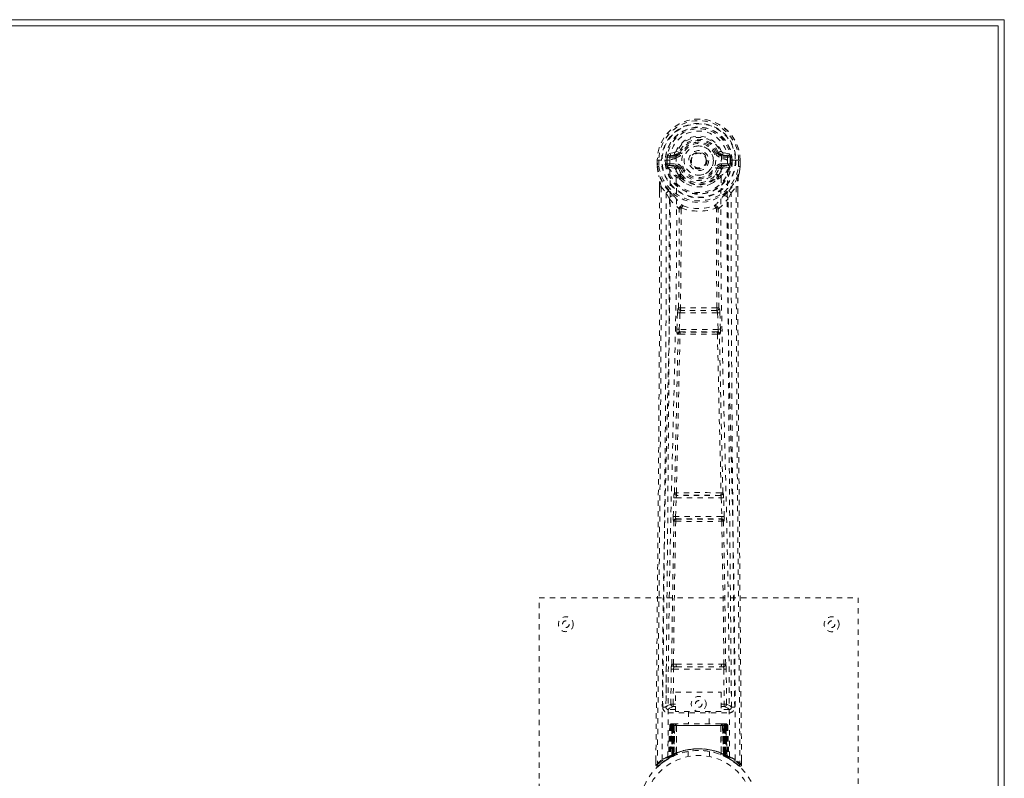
# Model space of a CAD drawing. Header units: inches. Extents: x 20.5 to 116, y 46.2 to 75.9.
# Tile 7 of 7: x 97.5 to 116, y 61.7 to 75.9. Entities that reach past the tile are written whole.
import ezdxf

# ---------------------------------------------------------------- set-up
doc = ezdxf.new("R2010")
doc.units = ezdxf.units.IN
doc.header["$MEASUREMENT"] = 0
doc.linetypes.add('SLD-Dashed', pattern=[0.075, 0.05, -0.025])
doc.linetypes.add('SLD-Solid', pattern=[0])

msp = doc.modelspace()

# ---------------------------------------------------------------- linework, layer by layer
at = {"color": 7, "linetype": 'SLD-Solid', "lineweight": 15}
for p, q in [((20.538, 75.948), (116.038, 75.948)), ((115.92, 75.829), (20.656, 75.829)), ((20.656, 75.829), (115.92, 75.829)), ((115.92, 46.316), (115.92, 75.829)), ((115.92, 75.829), (115.92, 46.316)), ((116.038, 75.948), (116.038, 46.198))]:
    msp.add_line(p, q, dxfattribs=at)
at = {"color": 7, "linetype": 'SLD-Dashed', "lineweight": 0}
for p, q in [((109.831, 73.447), (109.712, 73.424)), ((109.743, 73.388), (109.859, 73.408)), ((109.743, 73.388), (109.743, 73.358)), ((109.859, 73.388), (109.743, 73.388)), ((109.859, 73.408), (109.859, 73.388)), ((109.859, 73.358), (109.859, 73.388)), ((109.864, 73.474), (109.919, 73.451)), ((109.915, 73.443), (109.919, 73.451)), ((109.919, 73.451), (109.941, 73.442)), ((110.635, 73.442), (110.657, 73.451)), ((110.657, 73.451), (110.661, 73.443)), ((110.717, 73.408), (110.833, 73.388)), ((110.717, 73.408), (110.717, 73.388)), ((110.833, 73.388), (110.717, 73.388)), ((110.717, 73.358), (110.717, 73.388)), ((110.863, 73.424), (110.745, 73.447)), ((110.833, 73.358), (110.833, 73.388)), ((109.508, 73.304), (109.509, 73.187)), ((109.512, 73.304), (109.508, 73.304)), ((109.509, 73.304), (109.51, 73.187)), ((109.509, 73.187), (109.509, 73.183)), ((109.565, 73.303), (109.512, 73.304)), ((109.538, 73.302), (109.538, 73.187)), ((109.588, 73.303), (109.565, 73.303)), ((109.594, 73.303), (109.588, 73.303)), ((109.745, 73.303), (109.594, 73.303)), ((109.66, 73.23), (109.659, 73.302)), ((109.66, 73.23), (109.689, 73.231)), ((109.66, 73.23), (109.66, 73.23)), ((109.695, 73.302), (109.689, 73.302)), ((109.689, 73.302), (109.689, 73.231)), ((109.69, 73.231), (109.695, 73.212)), ((109.695, 73.225), (109.695, 73.302)), ((109.695, 73.212), (109.695, 73.225)), ((109.701, 73.187), (109.704, 73.183)), ((109.715, 73.172), (109.704, 73.183)), ((109.73, 73.235), (109.73, 73.206)), ((109.73, 73.235), (109.859, 73.235)), ((109.859, 73.181), (109.73, 73.206)), ((109.73, 73.206), (109.859, 73.206)), ((109.859, 73.358), (109.743, 73.358)), ((109.859, 73.235), (109.859, 73.206)), ((109.859, 73.181), (109.859, 73.206)), ((110.444, 73.305), (110.444, 73.297)), ((110.444, 73.297), (110.444, 73.281)), ((110.833, 73.358), (110.717, 73.358)), ((110.717, 73.235), (110.717, 73.206)), ((110.717, 73.235), (110.846, 73.235)), ((110.846, 73.206), (110.717, 73.181)), ((110.717, 73.181), (110.717, 73.206)), ((110.717, 73.206), (110.846, 73.206)), ((110.831, 73.303), (110.831, 73.303)), ((110.982, 73.303), (110.831, 73.303)), ((110.846, 73.206), (110.846, 73.235)), ((110.872, 73.183), (110.861, 73.172)), ((110.872, 73.183), (110.875, 73.187)), ((110.881, 73.302), (110.887, 73.302)), ((110.881, 73.225), (110.881, 73.302)), ((110.886, 73.231), (110.881, 73.212)), ((110.881, 73.212), (110.881, 73.225)), ((110.887, 73.231), (110.887, 73.302)), ((110.916, 73.302), (110.916, 73.23)), ((110.916, 73.302), (110.916, 73.302)), ((110.916, 73.23), (110.916, 73.23)), ((110.987, 73.303), (110.982, 73.303)), ((111.01, 73.303), (110.987, 73.303)), ((111.064, 73.304), (111.01, 73.303)), ((111.037, 73.187), (111.038, 73.302)), ((111.068, 73.304), (111.064, 73.304)), ((111.066, 73.187), (111.066, 73.304)), ((111.068, 73.304), (111.067, 73.187)), ((111.067, 73.183), (111.067, 73.187)), ((109.715, 73.172), (109.83, 73.151)), ((109.914, 73.14), (109.907, 73.151)), ((109.941, 73.151), (109.914, 73.14)), ((109.917, 72.991), (109.916, 73.013)), ((109.94, 73.018), (109.94, 72.996)), ((110.662, 73.14), (110.635, 73.151)), ((110.636, 72.996), (110.636, 73.018)), ((110.659, 72.991), (110.66, 73.013)), ((110.669, 73.151), (110.662, 73.14)), ((110.746, 73.151), (110.861, 73.172)), ((110.861, 73.172), (110.861, 73.172)), ((110.861, 73.172), (110.861, 73.172)), ((109.935, 72.946), (109.923, 72.963)), ((110.652, 72.963), (110.641, 72.946)), ((109.551, 72.804), (109.551, 72.702)), ((109.552, 72.804), (109.553, 72.702)), ((109.581, 72.803), (109.677, 72.688)), ((109.736, 72.575), (109.677, 72.688)), ((110.899, 72.688), (110.839, 72.575)), ((110.899, 72.688), (110.995, 72.803)), ((111.023, 72.715), (111.023, 72.804)), ((111.025, 72.804), (111.025, 72.715)), ((109.877, 70.123), (109.889, 70.432)), ((109.889, 70.432), (109.892, 70.465)), ((109.909, 70.522), (109.908, 70.522)), ((109.922, 70.121), (109.934, 70.43)), ((109.934, 70.43), (110.642, 70.43)), ((109.952, 70.475), (109.953, 70.475)), ((110.624, 70.475), (109.952, 70.475)), ((110.623, 70.475), (110.624, 70.475)), ((110.642, 70.43), (110.654, 70.121)), ((110.668, 70.522), (110.667, 70.522)), ((110.686, 70.432), (110.684, 70.465)), ((110.698, 70.123), (110.686, 70.432)), ((109.9, 70.029), (109.888, 70.033)), ((110.654, 70.121), (109.922, 70.121)), ((109.945, 70.072), (109.932, 70.076)), ((109.932, 70.076), (110.644, 70.076)), ((110.644, 70.076), (110.631, 70.072)), ((110.676, 70.029), (110.688, 70.033)), ((109.808, 66.601), (109.819, 66.953)), ((109.833, 67.043), (109.832, 67.043)), ((109.853, 66.599), (109.863, 66.952)), ((109.863, 66.952), (110.712, 66.952)), ((109.877, 66.997), (109.877, 66.997)), ((110.699, 66.997), (109.877, 66.997)), ((110.699, 66.997), (110.699, 66.997)), ((110.712, 66.952), (110.723, 66.599)), ((110.744, 67.043), (110.743, 67.043)), ((110.768, 66.601), (110.757, 66.953)), ((109.815, 66.511), (109.821, 66.508)), ((110.723, 66.599), (109.853, 66.599)), ((109.866, 66.552), (109.86, 66.554)), ((109.86, 66.554), (110.716, 66.554)), ((110.716, 66.554), (110.71, 66.552)), ((110.755, 66.508), (110.761, 66.511)), ((107.288, 57.073), (107.288, 65.073)), ((107.288, 65.073), (113.288, 65.073)), ((113.288, 65.073), (113.288, 57.073)), ((109.679, 63.83), (109.672, 63.016)), ((109.862, 63.82), (109.813, 63.819)), ((109.824, 63.773), (109.872, 63.773)), ((109.872, 63.773), (110.704, 63.773)), ((110.704, 63.773), (110.751, 63.773)), ((110.763, 63.819), (110.714, 63.82)), ((110.904, 63.016), (110.897, 63.83)), ((109.764, 63.069), (109.771, 63.729)), ((109.808, 63.069), (109.815, 63.729)), ((109.815, 63.729), (110.76, 63.729)), ((110.76, 63.729), (110.767, 63.069)), ((110.812, 63.069), (110.805, 63.729)), ((109.851, 63.296), (110.712, 63.296)), ((109.851, 62.93), (109.851, 63.296)), ((110.712, 63.296), (110.712, 62.93)), ((109.671, 63.012), (109.675, 62.995)), ((109.672, 63.016), (109.672, 63.014)), ((109.672, 63.014), (109.672, 63.005)), ((109.764, 63.069), (109.808, 63.069)), ((109.808, 63.024), (109.808, 63.069)), ((109.851, 63.069), (109.808, 63.069)), ((109.851, 63.024), (109.808, 63.024)), ((110.712, 63.069), (110.767, 63.069)), ((110.712, 63.024), (110.767, 63.024)), ((110.812, 63.069), (110.767, 63.069)), ((110.767, 63.024), (110.767, 63.069)), ((110.901, 62.995), (110.905, 63.012)), ((110.904, 63.014), (110.904, 63.016)), ((110.904, 63.005), (110.904, 63.014)), ((109.716, 62.967), (109.716, 62.906)), ((109.851, 62.967), (109.716, 62.967)), ((109.716, 62.906), (110.86, 62.906)), ((110.712, 62.93), (109.851, 62.93)), ((110.093, 62.93), (110.093, 62.698)), ((110.483, 62.698), (110.483, 62.93)), ((110.86, 62.967), (110.712, 62.967)), ((110.86, 62.906), (110.86, 62.967)), ((109.742, 62.669), (109.72, 62.063)), ((109.755, 62.669), (109.734, 62.071)), ((109.755, 62.669), (109.742, 62.669)), ((109.776, 62.672), (109.753, 62.078)), ((109.773, 62.669), (109.753, 62.082)), ((109.772, 62.698), (109.768, 62.697)), ((109.773, 62.697), (109.774, 62.698)), ((109.84, 62.669), (109.773, 62.669)), ((109.78, 62.669), (109.78, 62.111)), ((109.781, 62.698), (109.781, 62.695)), ((109.786, 62.698), (109.781, 62.698)), ((109.794, 62.698), (109.785, 62.698)), ((109.785, 62.669), (110.79, 62.669)), ((109.785, 62.114), (109.785, 62.669)), ((109.799, 62.698), (109.794, 62.698)), ((109.794, 62.118), (109.794, 62.669)), ((109.798, 62.669), (109.798, 62.12)), ((110.778, 62.669), (109.798, 62.669)), ((109.87, 62.698), (109.803, 62.698)), ((109.813, 62.669), (109.812, 62.126)), ((109.816, 62.669), (109.813, 62.669)), ((109.816, 62.669), (110.76, 62.669)), ((109.816, 62.128), (109.816, 62.669)), ((109.821, 62.117), (109.84, 62.669)), ((109.841, 62.669), (109.822, 62.118)), ((109.84, 62.669), (109.841, 62.669)), ((109.865, 62.146), (109.87, 62.67)), ((109.872, 62.669), (109.867, 62.147)), ((109.872, 62.669), (109.87, 62.67)), ((110.704, 62.698), (109.872, 62.698)), ((110.704, 62.669), (109.872, 62.669)), ((110.706, 62.67), (110.704, 62.669)), ((110.709, 62.147), (110.704, 62.669)), ((110.773, 62.698), (110.706, 62.698)), ((110.706, 62.67), (110.711, 62.146)), ((110.734, 62.669), (110.736, 62.669)), ((110.754, 62.118), (110.734, 62.669)), ((110.803, 62.669), (110.736, 62.669)), ((110.736, 62.669), (110.755, 62.117)), ((110.763, 62.669), (110.76, 62.669)), ((110.76, 62.669), (110.76, 62.128)), ((110.764, 62.126), (110.763, 62.669)), ((110.781, 62.698), (110.777, 62.698)), ((110.778, 62.12), (110.778, 62.669)), ((110.791, 62.698), (110.781, 62.698)), ((110.782, 62.669), (110.782, 62.118)), ((110.795, 62.698), (110.79, 62.698)), ((110.79, 62.669), (110.79, 62.114)), ((110.796, 62.111), (110.795, 62.669)), ((110.823, 62.078), (110.8, 62.672)), ((110.802, 62.698), (110.803, 62.697)), ((110.803, 62.669), (110.823, 62.082)), ((110.808, 62.697), (110.804, 62.698)), ((110.821, 62.669), (110.842, 62.071)), ((110.834, 62.669), (110.821, 62.669)), ((110.834, 62.669), (110.855, 62.063)), ((109.72, 62.063), (109.734, 62.071)), ((109.738, 62.057), (109.804, 62.091)), ((109.753, 62.082), (109.821, 62.117)), ((109.76, 62.088), (109.765, 62.087)), ((109.78, 62.111), (109.785, 62.114)), ((109.793, 62.085), (109.78, 62.111)), ((109.793, 62.085), (109.784, 62.081)), ((109.798, 62.088), (109.785, 62.114)), ((109.798, 62.088), (109.793, 62.085)), ((109.806, 62.092), (109.794, 62.118)), ((109.81, 62.094), (109.798, 62.12)), ((109.824, 62.1), (109.798, 62.088)), ((109.804, 62.091), (109.805, 62.092)), ((109.806, 62.092), (109.81, 62.094)), ((109.824, 62.1), (109.812, 62.126)), ((109.828, 62.102), (109.816, 62.128)), ((109.822, 62.118), (109.821, 62.117)), ((109.865, 62.146), (109.867, 62.147)), ((109.868, 62.119), (109.871, 62.12)), ((110.088, 62.18), (110.088, 62.083)), ((110.488, 62.083), (110.488, 62.18)), ((110.705, 62.12), (110.708, 62.119)), ((110.709, 62.147), (110.711, 62.146)), ((110.752, 62.1), (110.748, 62.102)), ((110.764, 62.126), (110.752, 62.1)), ((110.755, 62.117), (110.754, 62.118)), ((110.755, 62.117), (110.823, 62.082)), ((110.778, 62.12), (110.766, 62.094)), ((110.766, 62.094), (110.77, 62.092)), ((110.782, 62.118), (110.77, 62.092)), ((110.771, 62.092), (110.772, 62.091)), ((110.772, 62.091), (110.838, 62.057)), ((110.79, 62.114), (110.778, 62.088)), ((110.783, 62.085), (110.778, 62.088)), ((110.796, 62.111), (110.783, 62.085)), ((110.79, 62.114), (110.796, 62.111)), ((110.842, 62.071), (110.855, 62.063)), ((109.482, 62.016), (109.481, 61.931)), ((109.481, 61.931), (109.511, 61.931)), ((109.531, 61.908), (109.633, 61.989)), ((109.642, 61.996), (109.702, 62.034)), ((109.706, 62.038), (109.719, 62.046)), ((110.857, 62.046), (110.87, 62.038)), ((111.095, 61.931), (111.094, 62.015))]:
    msp.add_line(p, q, dxfattribs=at)
at = {"color": 7, "linetype": 'SLD-Dashed', "lineweight": 0, "flags": 128}
for points in [[(109.862, 73.333), (109.868, 73.411), (109.89, 73.487), (109.93, 73.556), (109.983, 73.617), (110.049, 73.667), (110.124, 73.703), (110.204, 73.726), (110.288, 73.733), (110.372, 73.726), (110.452, 73.703), (110.527, 73.667), (110.592, 73.617), (110.646, 73.556), (110.685, 73.487), (110.708, 73.411), (110.714, 73.333)], [(109.743, 73.358), (109.719, 73.362), (109.7, 73.375)], [(109.969, 73.43), (109.964, 73.433), (109.958, 73.435), (109.954, 73.437), (109.95, 73.439), (109.946, 73.44), (109.944, 73.441), (109.942, 73.442), (109.941, 73.442)], [(110.607, 73.43), (110.612, 73.433), (110.617, 73.435), (110.622, 73.437), (110.626, 73.439), (110.63, 73.44), (110.632, 73.441), (110.634, 73.442), (110.635, 73.442)], [(110.876, 73.375), (110.856, 73.362), (110.833, 73.358)], [(109.508, 73.304), (109.508, 73.304), (109.509, 73.303), (109.512, 73.303), (109.515, 73.303), (109.52, 73.303), (109.525, 73.303), (109.532, 73.303), (109.538, 73.302)], [(109.538, 73.187), (109.532, 73.187), (109.526, 73.187), (109.52, 73.187), (109.516, 73.187), (109.512, 73.187), (109.51, 73.187), (109.508, 73.187), (109.509, 73.187)], [(109.509, 73.187), (109.522, 73.092), (109.537, 73.017)], [(109.509, 73.183), (109.51, 73.183), (109.512, 73.183), (109.515, 73.183), (109.518, 73.184), (109.523, 73.185), (109.528, 73.185), (109.533, 73.186), (109.538, 73.187)], [(109.509, 73.183), (109.521, 73.094), (109.539, 73.006)], [(109.6, 62.025), (109.605, 63.615), (109.624, 65.204), (109.654, 66.791), (109.692, 68.374), (109.722, 69.614), (109.745, 70.849), (109.755, 72.08), (109.745, 73.303)], [(109.69, 73.231), (109.689, 73.231), (109.689, 73.231)], [(109.695, 73.225), (109.711, 73.233), (109.73, 73.235)], [(109.709, 62.08), (109.715, 63.666), (109.736, 65.251), (109.769, 66.834), (109.809, 68.413), (109.841, 69.65), (109.865, 70.883), (109.874, 72.111), (109.862, 73.333)], [(110.867, 62.08), (110.861, 63.666), (110.84, 65.251), (110.807, 66.834), (110.767, 68.413), (110.735, 69.65), (110.711, 70.883), (110.701, 72.111), (110.714, 73.333)], [(110.976, 62.025), (110.97, 63.615), (110.952, 65.204), (110.922, 66.791), (110.884, 68.374), (110.854, 69.614), (110.831, 70.849), (110.821, 72.08), (110.831, 73.303)], [(110.846, 73.235), (110.864, 73.233), (110.881, 73.225)], [(110.887, 73.231), (110.886, 73.231), (110.886, 73.231)], [(110.887, 73.302), (110.89, 73.302), (110.897, 73.302), (110.906, 73.302), (110.916, 73.302)], [(110.916, 73.23), (110.906, 73.23), (110.897, 73.231), (110.89, 73.231), (110.887, 73.231)], [(111.067, 73.187), (111.067, 73.187), (111.066, 73.187), (111.064, 73.187), (111.06, 73.187), (111.056, 73.187), (111.05, 73.187), (111.044, 73.187), (111.037, 73.187)], [(111.067, 73.183), (111.066, 73.183), (111.064, 73.183), (111.061, 73.183), (111.058, 73.184), (111.053, 73.185), (111.048, 73.185), (111.043, 73.186), (111.037, 73.187)], [(111.037, 73.006), (111.053, 73.084), (111.067, 73.183)], [(111.038, 73.302), (111.044, 73.303), (111.05, 73.303), (111.056, 73.303), (111.061, 73.303), (111.064, 73.303), (111.067, 73.303), (111.068, 73.304), (111.068, 73.304)], [(111.067, 73.187), (111.054, 73.092), (111.038, 73.017)], [(109.537, 73.017), (109.538, 73.011), (109.539, 73.006)], [(109.719, 72.728), (109.619, 72.851), (109.539, 73.006)], [(109.857, 73.129), (109.844, 73.146), (109.83, 73.151)], [(109.916, 73.013), (109.885, 73.064), (109.857, 73.129)], [(109.914, 73.14), (109.94, 73.079), (109.969, 73.031)], [(109.969, 73.163), (109.964, 73.16), (109.958, 73.158), (109.954, 73.156), (109.95, 73.154), (109.946, 73.153), (109.944, 73.152), (109.942, 73.151), (109.941, 73.151)], [(110.607, 73.163), (110.612, 73.16), (110.617, 73.158), (110.622, 73.156), (110.626, 73.154), (110.63, 73.153), (110.632, 73.152), (110.634, 73.151), (110.635, 73.151)], [(110.66, 73.013), (110.69, 73.064), (110.719, 73.129)], [(110.719, 73.129), (110.732, 73.146), (110.746, 73.151)], [(110.857, 72.728), (110.957, 72.851), (111.037, 73.006)], [(111.037, 73.006), (111.038, 73.011), (111.038, 73.017)], [(109.935, 72.946), (110.01, 72.886), (110.061, 72.86)], [(110.515, 72.86), (110.566, 72.886), (110.641, 72.946)], [(109.551, 72.702), (109.549, 70.086), (109.531, 67.37), (109.507, 64.648), (109.481, 61.931)], [(109.581, 72.803), (109.582, 71.989), (109.582, 71.14), (109.579, 70.257), (109.576, 69.454), (109.573, 68.937), (109.569, 68.395), (109.565, 67.828), (109.56, 67.265), (109.556, 66.777), (109.551, 66.13), (109.544, 65.442), (109.537, 64.713), (109.531, 64.036), (109.511, 61.931)], [(109.551, 72.804), (109.551, 72.804), (109.552, 72.804), (109.554, 72.804), (109.558, 72.803), (109.563, 72.803), (109.569, 72.803), (109.575, 72.803), (109.581, 72.803)], [(109.677, 72.688), (109.677, 71.947), (109.676, 71.175), (109.673, 70.372), (109.669, 69.606), (109.664, 68.831), (109.658, 68.055), (109.652, 67.299), (109.645, 66.574), (109.639, 65.898), (109.632, 65.142), (109.625, 64.432), (109.618, 63.735), (109.611, 63.013)], [(109.815, 72.64), (109.824, 72.631), (109.829, 72.624)], [(110.746, 72.624), (110.752, 72.631), (110.761, 72.64)], [(110.965, 63.013), (110.961, 63.389), (110.957, 63.818), (110.952, 64.287), (110.948, 64.712), (110.946, 64.935), (110.944, 65.157), (110.942, 65.38), (110.939, 65.632), (110.937, 65.887), (110.935, 66.135), (110.93, 66.638), (110.926, 67.106), (110.922, 67.538), (110.918, 67.961), (110.915, 68.451), (110.909, 69.291), (110.904, 70.14), (110.9, 71.017), (110.899, 71.871), (110.899, 72.688)], [(110.995, 72.803), (110.994, 72.065), (110.994, 71.284), (110.996, 70.461), (111, 69.596), (111.004, 68.799), (111.01, 67.97), (111.011, 67.779), (111.013, 67.587), (111.014, 67.392), (111.015, 67.259), (111.016, 67.13), (111.018, 66.994), (111.019, 66.853), (111.023, 66.399), (111.027, 65.895), (111.033, 65.339), (111.036, 64.988), (111.04, 64.616), (111.043, 64.213), (111.047, 63.837), (111.052, 63.347), (111.056, 62.911), (111.059, 62.53), (111.062, 62.203), (111.065, 61.931)], [(110.995, 72.803), (111.001, 72.803), (111.007, 72.803), (111.013, 72.803), (111.018, 72.803), (111.022, 72.804), (111.024, 72.804), (111.025, 72.804), (111.025, 72.804)], [(111.025, 72.715), (111.027, 70.087), (111.045, 67.369), (111.069, 64.65), (111.095, 61.931)], [(109.736, 72.575), (109.728, 69.389), (109.702, 66.201), (109.671, 63.012)], [(109.736, 72.575), (109.821, 72.477), (109.918, 72.391)], [(110.658, 72.391), (110.755, 72.477), (110.839, 72.575)], [(110.905, 63.012), (110.874, 66.201), (110.848, 69.389), (110.839, 72.575)], [(109.909, 70.522), (109.919, 71.454), (109.92, 72.383)], [(109.966, 72.4), (109.961, 72.409), (109.954, 72.416), (109.946, 72.419), (109.938, 72.42), (109.931, 72.416), (109.925, 72.41), (109.92, 72.401), (109.918, 72.391)], [(109.956, 72.389), (109.955, 71.46), (109.945, 70.527)], [(109.966, 72.4), (109.959, 72.396), (109.957, 72.393), (109.956, 72.391), (109.956, 72.389)], [(110.658, 72.391), (110.656, 72.401), (110.651, 72.41), (110.645, 72.416), (110.637, 72.42), (110.629, 72.419), (110.622, 72.416), (110.615, 72.409), (110.61, 72.4)], [(110.62, 72.389), (110.62, 72.391), (110.619, 72.393), (110.616, 72.396), (110.61, 72.4)], [(110.631, 70.527), (110.621, 71.46), (110.62, 72.389)], [(110.667, 70.522), (110.656, 71.454), (110.656, 72.383)], [(109.889, 70.432), (109.894, 70.431), (109.905, 70.431), (109.919, 70.43), (109.934, 70.43)], [(109.934, 70.43), (109.935, 70.439), (109.936, 70.447), (109.941, 70.461), (109.946, 70.471), (109.949, 70.474), (109.951, 70.475), (109.952, 70.475)], [(110.642, 70.43), (110.65, 70.43), (110.658, 70.431), (110.665, 70.431), (110.671, 70.431), (110.677, 70.431), (110.681, 70.431), (110.684, 70.432), (110.686, 70.432)], [(109.867, 67.046), (109.903, 68.542), (109.936, 70.034)], [(109.877, 70.123), (109.879, 70.123), (109.883, 70.123), (109.887, 70.122), (109.893, 70.122), (109.899, 70.122), (109.906, 70.122), (109.914, 70.121), (109.922, 70.121)], [(109.932, 70.076), (109.927, 70.08), (109.923, 70.09), (109.922, 70.104), (109.921, 70.113), (109.922, 70.121)], [(110.64, 70.034), (110.673, 68.542), (110.709, 67.046)], [(110.654, 70.121), (110.654, 70.113), (110.654, 70.104), (110.652, 70.09), (110.649, 70.08), (110.644, 70.076)], [(110.654, 70.121), (110.662, 70.121), (110.67, 70.122), (110.677, 70.122), (110.683, 70.122), (110.689, 70.122), (110.693, 70.123), (110.697, 70.123), (110.698, 70.123)], [(109.833, 67.043), (109.868, 68.539), (109.9, 70.029)], [(110.743, 67.043), (110.708, 68.539), (110.676, 70.029)], [(109.819, 66.953), (109.821, 66.987), (109.821, 66.989)], [(109.819, 66.953), (109.82, 66.953), (109.824, 66.953), (109.828, 66.953), (109.834, 66.953), (109.84, 66.953), (109.847, 66.952), (109.855, 66.952), (109.863, 66.952)], [(109.837, 67.024), (109.836, 67.026), (109.833, 67.043)], [(110.712, 66.952), (110.721, 66.952), (110.728, 66.952), (110.736, 66.953), (110.742, 66.953), (110.748, 66.953), (110.752, 66.953), (110.755, 66.953), (110.757, 66.953)], [(110.757, 66.953), (110.755, 66.987), (110.755, 66.989)], [(109.808, 66.601), (109.81, 66.6), (109.813, 66.6), (109.817, 66.6), (109.823, 66.6), (109.829, 66.6), (109.837, 66.6), (109.844, 66.599), (109.853, 66.599)], [(109.813, 63.819), (109.83, 65.166), (109.855, 66.51)], [(110.721, 66.51), (110.746, 65.166), (110.763, 63.819)], [(110.723, 66.599), (110.731, 66.599), (110.739, 66.6), (110.747, 66.6), (110.753, 66.6), (110.759, 66.6), (110.763, 66.6), (110.766, 66.6), (110.768, 66.601)], [(109.78, 63.818), (109.797, 65.164), (109.821, 66.508)], [(110.796, 63.818), (110.779, 65.164), (110.755, 66.508)], [(109.824, 63.773), (109.808, 63.777), (109.797, 63.784)], [(109.862, 63.82), (110.073, 63.82), (110.288, 63.82), (110.502, 63.82), (110.714, 63.82)], [(109.872, 63.773), (110.076, 63.773), (110.282, 63.773), (110.494, 63.773), (110.704, 63.773)], [(109.771, 63.729), (109.775, 63.729), (109.785, 63.729), (109.8, 63.729), (109.815, 63.729)], [(110.76, 63.729), (110.776, 63.729), (110.79, 63.729), (110.801, 63.729), (110.805, 63.729)], [(109.764, 63.069), (109.695, 63.041), (109.674, 63.015)], [(109.716, 62.967), (109.739, 62.995), (109.808, 63.024)], [(110.767, 63.024), (110.836, 62.995), (110.86, 62.967)], [(110.905, 63.012), (110.881, 63.041), (110.812, 63.069)], [(109.742, 62.669), (109.744, 62.669), (109.753, 62.669), (109.765, 62.669), (109.78, 62.669)], [(109.794, 62.669), (109.779, 62.669), (109.767, 62.669), (109.758, 62.669), (109.755, 62.669)], [(109.773, 62.669), (109.774, 62.669), (109.775, 62.669), (109.779, 62.669), (109.784, 62.669), (109.79, 62.669), (109.797, 62.669), (109.805, 62.669), (109.813, 62.669)], [(109.794, 62.696), (109.79, 62.697), (109.788, 62.697), (109.787, 62.697), (109.787, 62.697)], [(109.852, 62.687), (109.845, 62.678), (109.841, 62.669)], [(109.87, 62.67), (109.855, 62.684), (109.852, 62.687)], [(110.706, 62.67), (110.721, 62.684), (110.724, 62.687)], [(110.734, 62.669), (110.731, 62.678), (110.724, 62.687)], [(110.763, 62.669), (110.771, 62.669), (110.779, 62.669), (110.786, 62.669), (110.792, 62.669), (110.797, 62.669), (110.8, 62.669), (110.802, 62.669), (110.803, 62.669)], [(110.774, 62.697), (110.772, 62.697), (110.771, 62.697)], [(110.789, 62.697), (110.789, 62.697), (110.788, 62.697), (110.785, 62.697), (110.781, 62.696)], [(110.821, 62.669), (110.817, 62.669), (110.809, 62.669), (110.796, 62.669), (110.782, 62.669)], [(110.795, 62.669), (110.81, 62.669), (110.823, 62.669), (110.832, 62.669), (110.834, 62.669)], [(110.803, 62.668), (110.802, 62.675), (110.801, 62.677)], [(110.748, 62.102), (110.749, 62.104), (110.752, 62.109), (110.755, 62.118), (110.76, 62.128)], [(110.822, 62.066), (110.816, 62.069), (110.783, 62.085)], [(110.824, 62.074), (110.823, 62.08), (110.823, 62.082)], [(110.862, 62.045), (110.855, 62.057), (110.851, 62.07)], [(110.855, 62.057), (110.854, 62.063), (110.854, 62.064)], [(109.484, 61.931), (109.486, 61.923), (109.489, 61.916), (109.495, 61.909), (109.501, 61.904), (109.508, 61.902), (109.515, 61.901), (109.523, 61.903), (109.529, 61.907)], [(111.065, 61.931), (111.057, 61.922), (111.05, 61.915), (111.046, 61.91), (111.045, 61.908)], [(111.046, 61.911), (111.053, 61.907), (111.061, 61.905), (111.07, 61.904), (111.078, 61.906), (111.084, 61.909), (111.09, 61.914), (111.093, 61.921), (111.094, 61.928)], [(111.095, 61.931), (111.094, 61.931), (111.092, 61.931), (111.086, 61.931), (111.076, 61.931), (111.071, 61.931), (111.065, 61.931)]]:
    msp.add_lwpolyline(points, dxfattribs=at)
at = {"color": 7, "linetype": 'SLD-Dashed', "lineweight": 0}
for centre, radius in [((110.288, 73.297), 0.7), ((110.288, 73.297), 0.69), ((110.288, 73.297), 0.623), ((110.288, 73.297), 0.32), ((110.288, 73.297), 0.275), ((110.288, 73.297), 0.188), ((110.288, 73.297), 0.157), ((110.288, 73.297), 0.142), ((110.288, 73.297), 0.139), ((110.288, 73.297), 0.138), ((107.788, 64.573), 0.14), ((112.788, 64.573), 0.141), ((107.788, 64.573), 0.0625), ((112.788, 64.573), 0.0625), ((110.288, 63.073), 0.141), ((110.288, 63.073), 0.0625), ((110.288, 61.073), 1.125), ((110.288, 61.073), 1.03)]:
    msp.add_circle(centre, radius, dxfattribs=at)
for centre, radius, start, end in [((110.288, 73.297), 0.78, 0, 179.4852), ((110.288, 73.297), 0.78, 0.5288, 179.4712), ((110.288, 73.297), 0.75, 0.4561, 179.5439), ((110.288, 73.297), 0.629, 0.5445, 179.4555), ((110.288, 73.297), 0.599, 0.5443, 179.4557), ((110.288, 73.309), 0.543, 359.3661, 180.6339), ((110.288, 73.297), 0.459, 22.774, 157.226), ((110.288, 73.297), 0.4, 22.774, 157.226), ((110.288, 73.297), 0.376, 22.774, 157.226), ((110.288, 73.297), 0.346, 22.7742, 157.2258), ((110.288, 73.297), 0.275, 89.9994, 270.0006), ((110.288, 73.297), 0.275, 270.0004, 89.9996), ((110.288, 73.297), 0.593, 172.3909, 179.4476), ((109.904, 73.348), 0.206, 158.3458, 172.3437), ((109.742, 73.417), 0.0299, 167.8962, 271.9479), ((109.86, 73.438), 0.0301, 162.3463, 268.5761), ((109.822, 73.492), 0.0455, 281.3302, 337.4968), ((109.853, 73.479), 0.0715, 274.7758, 329.7638), ((109.859, 73.477), 0.089, 270, 337.226), ((109.859, 73.477), 0.119, 269.9981, 337.2274), ((110.717, 73.477), 0.119, 202.7726, 269.9996), ((110.717, 73.477), 0.089, 202.774, 270), ((110.143, 74.752), 1.399, 291.559, 293.9896), ((110.723, 73.479), 0.0714, 210.3195, 265.2414), ((110.754, 73.492), 0.0455, 202.5445, 258.6365), ((110.716, 73.438), 0.0301, 271.4526, 17.6159), ((110.834, 73.417), 0.0299, 268.0395, 12.1165), ((110.672, 73.348), 0.206, 7.6623, 21.6592), ((110.288, 73.297), 0.593, 0.5524, 7.6091), ((109.538, 73.187), 0.03, 180.2178, 185.2738), ((110.288, 73.297), 0.787, 188.3239, 351.6761), ((110.288, 73.297), 0.758, 188.324, 351.676), ((109.683, 74.174), 0.872, 268.4822, 270.4289), ((110.288, 73.297), 0.632, 186.0642, 353.9358), ((110.288, 73.297), 0.602, 186.2697, 353.7303), ((109.779, 73.22), 0.0841, 185.3905, 202.6458), ((109.729, 73.175), 0.0305, 89.0349, 156.1844), ((110.156, 73.391), 0.497, 204.8149, 243.6298), ((109.861, 73.092), 0.242, 89.7344, 118.8273), ((109.86, 73.151), 0.0299, 91.0433, 179.0116), ((109.859, 73.117), 0.119, 22.772, 90.0024), ((109.859, 73.117), 0.089, 22.774, 90), ((109.857, 73.124), 0.0567, 28.2316, 87.9767), ((110.717, 73.117), 0.119, 89.9999, 157.228), ((110.717, 73.117), 0.089, 90, 157.226), ((110.424, 73.387), 0.491, 296.1262, 335.5145), ((110.719, 73.124), 0.0565, 91.9549, 151.5689), ((110.713, 73.084), 0.249, 61.7048, 89.8624), ((110.716, 73.151), 0.0299, 0.9967, 88.9575), ((110.847, 73.175), 0.0306, 23.8344, 90.9549), ((110.768, 73.227), 0.114, 339.6393, 352.345), ((108.35, 72.832), 1.201, 358.6562, 8.8164), ((105.958, 72.163), 3.679, 10.0119, 13.2364), ((110.095, 73.392), 0.439, 210.0688, 246.0866), ((109.888, 73.123), 0.031, 31.5937, 170.0502), ((109.947, 73.01), 0.0305, 43.9275, 174.376), ((109.938, 72.968), 0.0505, 88.2685, 115.7527), ((109.938, 72.945), 0.0506, 88.248, 115.6825), ((109.968, 72.994), 0.0371, 89.2708, 139.838), ((110.288, 73.308), 0.453, 219.7479, 320.2513), ((109.973, 72.997), 0.0326, 181.645, 227.8246), ((110.288, 73.297), 0.376, 202.774, 337.226), ((110.288, 73.297), 0.346, 202.7742, 337.2258), ((110.288, 73.29), 0.411, 219.0114, 320.9886), ((110.288, 73.297), 0.156, 245.1542, 290.0596), ((110.223, 73.292), 0.465, 325.8354, 340.797), ((110.629, 73.01), 0.0305, 5.6292, 136.0672), ((110.608, 72.994), 0.0371, 40.1586, 90.7294), ((110.603, 72.997), 0.0326, 312.1724, 358.358), ((110.638, 72.968), 0.0504, 64.2097, 91.7683), ((110.637, 72.945), 0.0506, 64.3202, 91.7446), ((110.481, 73.393), 0.44, 293.935, 329.9014), ((110.688, 73.123), 0.031, 10.1654, 148.1969), ((114.621, 72.163), 3.682, 166.7649, 169.9868), ((112.226, 72.832), 1.202, 171.1878, 181.3421), ((109.961, 72.987), 0.0445, 175.0309, 212.6721), ((109.975, 72.941), 0.0404, 127.2211, 172.7017), ((110.288, 73.334), 0.494, 226.9723, 313.0277), ((110.288, 73.278), 0.476, 241.4719, 298.5272), ((110.601, 72.941), 0.0404, 7.3049, 52.7723), ((110.615, 72.987), 0.0444, 327.401, 4.9869), ((110.14, 72.239), 0.644, 130.7432, 135.9098), ((111.267, 74.307), 2.211, 225.5739, 228.9361), ((109.797, 72.573), 0.0608, 58.0288, 177.621), ((110.556, 73.134), 0.887, 215.0285, 230.8698), ((110.02, 73.134), 0.888, 309.1315, 324.97), ((110.779, 72.573), 0.0608, 2.3796, 121.9729), ((109.315, 74.3), 2.202, 311.0564, 314.4332), ((110.437, 72.241), 0.642, 44.0806, 49.2629), ((109.979, 72.387), 0.0608, 73.4564, 176.3315), ((110.043, 72.382), 0.0786, 126.254, 166.6811), ((110.288, 73.237), 0.844, 249.773, 290.2272), ((110.597, 72.387), 0.0608, 3.6702, 106.5418), ((110.533, 72.382), 0.0786, 13.3358, 53.7292), ((109.906, 72.383), 0.0143, 356.687, 32.4351), ((109.953, 72.31), 0.0794, 87.4872, 113.9511), ((110.288, 73.31), 0.965, 250.5266, 289.4744), ((110.623, 72.31), 0.0795, 66.0562, 92.5055), ((110.67, 72.383), 0.0143, 147.5649, 183.313), ((109.985, 70.469), 0.0934, 145.8826, 182.451), ((109.953, 70.52), 0.0451, 177.864, 268.9523), ((109.939, 70.438), 0.0889, 86.1826, 109.6203), ((109.954, 70.52), 0.0451, 177.8469, 268.9555), ((110.031, 70.514), 0.0873, 171.8169, 206.8044), ((110.288, 37.805), 32.724, 89.399, 90.6009), ((110.288, 37.094), 33.383, 89.4253, 90.5747), ((110.545, 70.514), 0.0872, 333.1881, 8.2006), ((110.622, 70.52), 0.0451, 271.052, 2.1456), ((110.623, 70.52), 0.0451, 271.038, 2.1456), ((110.583, 70.432), 0.0588, 357.8491, 46.628), ((110.637, 70.439), 0.088, 70.2488, 93.9504), ((110.591, 70.469), 0.0933, 357.5338, 34.1335), ((110.04, 70.096), 0.165, 170.5976, 202.3627), ((109.933, 70.031), 0.0451, 90.8717, 177.5056), ((109.945, 70.027), 0.0451, 90.8882, 177.406), ((109.93, 69.942), 0.0918, 86.0208, 108.5472), ((109.996, 70.04), 0.0608, 148.3009, 186.2155), ((110.288, 107.052), 37.02, 269.4551, 270.5446), ((110.288, 102.951), 32.881, 269.4018, 270.5982), ((110.63, 70.027), 0.0451, 2.6055, 89.1004), ((110.579, 70.04), 0.0613, 353.9417, 31.5286), ((110.646, 69.942), 0.092, 71.4695, 93.9853), ((110.643, 70.031), 0.0451, 2.4822, 89.1405), ((110.536, 70.096), 0.165, 337.6289, 9.4049), ((109.939, 66.993), 0.118, 154.6474, 182.0156), ((109.877, 67.042), 0.0451, 178.3771, 269.3682), ((109.859, 66.921), 0.125, 86.444, 102.2357), ((109.877, 67.04), 0.0433, 202.7769, 270.2185), ((109.926, 66.958), 0.0626, 141.5463, 185.5116), ((109.936, 67.035), 0.0697, 170.9107, 213.0653), ((110.288, 33.479), 33.57, 89.2813, 90.7188), ((110.288, 33.65), 33.35, 89.2944, 90.7056), ((110.64, 67.035), 0.0697, 326.9347, 9.0893), ((110.698, 67.042), 0.0451, 270.6343, 1.6354), ((110.699, 67.042), 0.0451, 270.632, 1.6288), ((110.65, 66.958), 0.0626, 354.4863, 38.4557), ((110.717, 66.923), 0.123, 77.6556, 93.6635), ((110.637, 66.993), 0.118, 357.9869, 25.3657), ((110.028, 66.573), 0.221, 172.876, 196.3627), ((109.86, 66.509), 0.0451, 90.555, 178.0574), ((109.866, 66.507), 0.0451, 90.5754, 178.0319), ((109.847, 66.375), 0.136, 86.7389, 101.1119), ((109.911, 66.586), 0.0601, 166.8984, 211.4104), ((109.911, 66.518), 0.0567, 143.3834, 187.5187), ((110.288, 102.642), 36.134, 269.3135, 270.6865), ((110.288, 99.581), 33.032, 269.2676, 270.7324), ((110.71, 66.507), 0.0451, 1.9712, 89.4215), ((110.664, 66.518), 0.057, 352.6102, 36.4877), ((110.665, 66.586), 0.0601, 328.5994, 13.0918), ((110.716, 66.509), 0.0451, 1.9426, 89.445), ((110.729, 66.375), 0.136, 78.8658, 93.2805), ((110.548, 66.573), 0.222, 343.647, 7.1143), ((110.06, 63.743), 0.289, 164.9842, 182.6409), ((109.806, 63.561), 0.258, 88.4486, 95.7725), ((109.819, 63.816), 0.0384, 177.0745, 235.3656), ((109.889, 63.813), 0.0757, 175.3524, 211.8344), ((109.892, 63.736), 0.0773, 151.6183, 185.464), ((109.926, 63.809), 0.0652, 170.5378, 213.5536), ((110.65, 63.809), 0.0652, 326.426, 9.4466), ((110.688, 63.813), 0.0751, 328.0154, 4.7966), ((110.75, 63.819), 0.0456, 271.9254, 359.0018), ((110.683, 63.736), 0.0773, 354.5384, 28.3783), ((110.77, 63.561), 0.258, 84.2215, 91.5576), ((110.516, 63.743), 0.289, 357.3465, 15.0255), ((109.716, 63.011), 0.105, 179.364, 270.0828), ((109.653, 65.877), 2.865, 269.1596, 270.3595), ((109.716, 63.012), 0.045, 202.0046, 269.9831), ((109.809, 63.069), 0.0451, 179.6135, 269.5724), ((110.767, 63.069), 0.0451, 270.428, 0.3557), ((110.86, 63.011), 0.105, 269.9166, 0.6367), ((110.86, 63.012), 0.045, 270.0248, 337.9875), ((110.923, 65.882), 2.87, 269.6421, 270.8398), ((109.772, 62.668), 0.03, 90.0114, 177.9996), ((109.773, 62.667), 0.0305, 110.7021, 177.6589), ((109.785, 62.668), 0.03, 113.492, 178.0154), ((109.785, 62.666), 0.0315, 89.314, 122.3634), ((109.803, 62.668), 0.03, 90.0685, 178.0592), ((109.808, 62.663), 0.0353, 81.8062, 170.6845), ((109.803, 62.814), 0.12, 255.9232, 259.5417), ((110.189, 62.676), 0.404, 176.9058, 181.014), ((110.63, 62.672), 0.836, 178.3995, 180.2344), ((110.219, 62.676), 0.421, 177.0248, 180.9693), ((110.254, 62.676), 0.441, 177.153, 180.9154), ((110.262, 62.676), 0.446, 177.1843, 180.9027), ((109.87, 62.668), 0.0299, 90.1888, 178.2091), ((109.872, 62.671), 0.0266, 90.775, 141.4759), ((110.704, 62.671), 0.0264, 38.3581, 89.39), ((110.706, 62.668), 0.0299, 1.7998, 89.8113), ((110.324, 62.676), 0.435, 359.0512, 2.8619), ((110.321, 62.676), 0.443, 359.0824, 2.8307), ((110.773, 62.668), 0.03, 1.9228, 89.9406), ((110.355, 62.676), 0.423, 359.0495, 2.975), ((110.359, 62.676), 0.423, 359.0399, 2.966), ((110.376, 62.676), 0.415, 359.0298, 3.0318), ((110.79, 62.666), 0.0315, 57.9521, 90.6832), ((110.775, 62.809), 0.115, 280.1062, 283.971), ((109.989, 62.672), 0.807, 359.7522, 1.6541), ((110.791, 62.668), 0.03, 1.9669, 66.5684), ((110.804, 62.668), 0.03, 1.9861, 90.0029), ((110.803, 62.667), 0.0305, 2.3765, 69.3638), ((110.288, 61.072), 1.158, 47.8715, 132.1368), ((110.273, 60.839), 1.363, 114.449, 119.5861), ((110.288, 61.041), 1.19, 60.88, 119.12), ((109.75, 62.093), 0.0429, 197.0124, 245.8243), ((109.704, 62.072), 0.0299, 300.3006, 358.0895), ((110.278, 61.438), 0.837, 126.4717, 131.7419), ((110.288, 61.073), 1.128, 60.4734, 119.5266), ((110.259, 61.466), 0.801, 125.5164, 130.9417), ((109.737, 62.213), 0.137, 269.4061, 293.5157), ((109.723, 62.083), 0.0299, 299.251, 358.1853), ((110.261, 61.469), 0.796, 124.328, 129.6895), ((109.769, 62.194), 0.109, 271.2468, 300.4821), ((110.288, 61.074), 1.155, 64.2142, 115.7858), ((110.288, 61.074), 1.155, 64.9105, 115.0895), ((109.791, 62.118), 0.0297, 295.5422, 358.5058), ((109.793, 62.118), 0.0297, 295.4471, 358.5199), ((110.179, 61.308), 0.868, 113.558, 115.4834), ((110.288, 61.074), 1.155, 65.8865, 114.1135), ((110.243, 61.523), 0.728, 121.2263, 125.2557), ((109.839, 62.129), 0.031, 340.2243, 31.6758), ((110.288, 61.109), 1.12, 67.9257, 112.0743), ((109.838, 62.129), 0.0345, 344.827, 31.0494), ((110.738, 62.129), 0.0345, 148.9617, 195.1619), ((110.737, 62.129), 0.0311, 148.3372, 199.624), ((110.331, 61.519), 0.733, 54.7576, 58.7658), ((110.293, 61.082), 1.117, 60.7566, 65.7317), ((110.783, 62.118), 0.0297, 181.4801, 244.5529), ((110.785, 62.118), 0.0297, 181.4788, 244.4734), ((110.301, 61.451), 0.818, 50.3854, 55.5971), ((110.312, 61.459), 0.809, 49.0884, 54.4579), ((110.278, 61.052), 1.152, 59.9217, 63.959), ((110.29, 61.429), 0.849, 48.2974, 53.4889), ((110.363, 61.203), 0.977, 59.6482, 62.4986), ((110.853, 62.083), 0.0299, 181.7966, 240.7514), ((110.853, 62.083), 0.03, 196.8688, 241.249), ((110.872, 62.072), 0.0299, 181.8996, 239.7104), ((110.826, 62.093), 0.0429, 294.1574, 342.9975), ((110.302, 60.837), 1.365, 60.4174, 65.5474), ((110.286, 61.033), 1.205, 124.6769, 131.8754), ((109.511, 61.931), 0.03, 179.4621, 312.1569), ((109.566, 61.961), 0.0629, 208.4118, 235.9829), ((110.283, 61.079), 1.12, 124.637, 132.1045), ((109.63, 62.025), 0.03, 180.254, 304.0794), ((110.289, 61.071), 1.129, 119.5291, 124.654), ((109.69, 62.064), 0.03, 301.0614, 358.0272), ((110.141, 61.326), 0.835, 118.79, 120.3499), ((110.288, 61.073), 1.127, 55.3398, 60.4743), ((110.905, 62.1), 0.0707, 211.4484, 238.9034), ((110.885, 62.064), 0.03, 181.9695, 238.9256), ((110.288, 61.073), 1.126, 58.921, 59.8014), ((110.946, 62.025), 0.03, 235.9309, 359.7309), ((110.293, 61.079), 1.119, 47.8932, 55.3655), ((110.294, 61.038), 1.2, 48.1041, 55.3368), ((111.065, 61.931), 0.03, 227.8499, 0.527)]:
    msp.add_arc(centre, radius, start, end, dxfattribs=at)

doc.saveas('drawing.dxf')
